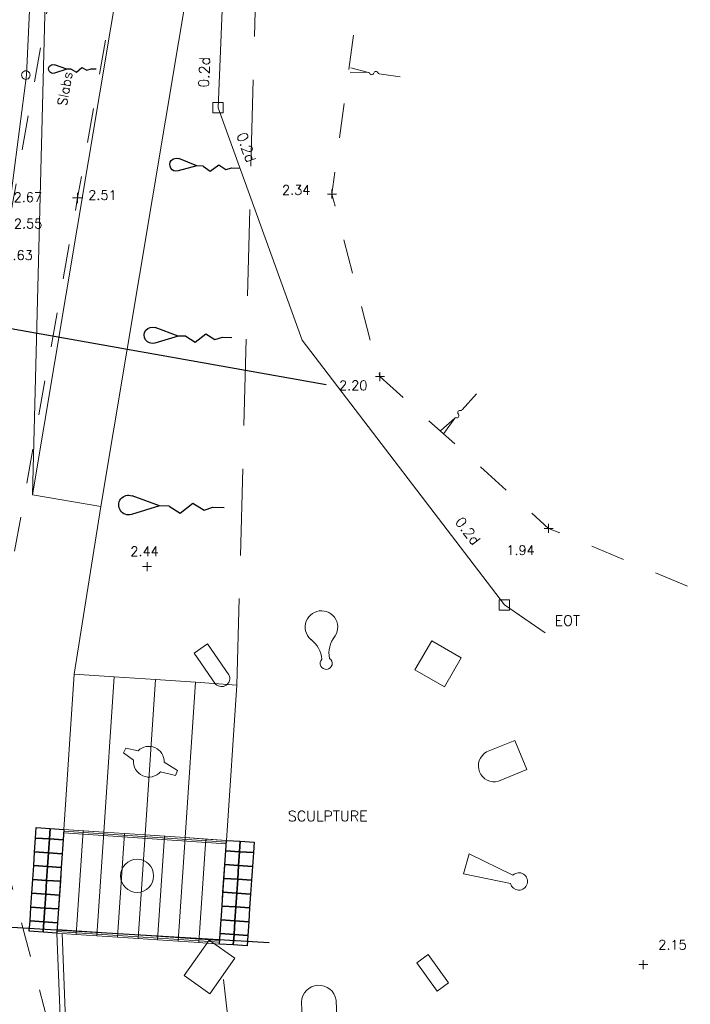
# Model space of a CAD drawing. Header units: metres. Extents: x 639013 to 639566, y 257273 to 257664.
# Tile 35 of 78: x 639333 to 639352, y 257417 to 257446. Entities that reach past the tile are written whole.
import ezdxf
from ezdxf.enums import TextEntityAlignment as Align
from ezdxf.lldxf.tags import DXFTag

# ---------------------------------------------------------------- set-up
doc = ezdxf.new("R2010")
doc.units = ezdxf.units.M
for name, pattern in [('65208756-SWE-ZZ-XX-M-C-0002-FC06T002$0$03', [3, 1, -1, 1]), ('65208756-SWE-ZZ-XX-M-C-0002-FC06T002$0$PHANTOM', [1.375, 0.625, -0.15, 0.15, -0.15, 0.15, -0.15]), ('65208756-SWE-ZZ-XX-M-C-2003-FC06Terrace&CarParkLayout$0$DASHED', [0.75, 0.5, -0.25])]:
    doc.linetypes.add(name, pattern=pattern)
for name, color, linetype, lineweight in [('65208756-SWE-ZZ-XX-M-C-0002-FC06T002$0$0not0', 253, 'Continuous', 0), ('65208756-SWE-ZZ-XX-M-C-0002-FC06T002$0$Miscellaneous', 253, 'Continuous', 0), ('65208756-SWE-ZZ-XX-M-C-0002-FC06T002$0$Service_Electric', 253, '65208756-SWE-ZZ-XX-M-C-0002-FC06T002$0$ELEC', 0), ('65208756-SWE-ZZ-XX-M-C-0002-FC06T002$0$Service_Fibre Optic', 253, '65208756-SWE-ZZ-XX-M-C-0002-FC06T002$0$PHANTOM', 0), ('65208756-SWE-ZZ-XX-M-C-0002-FC06T002$0$SS_BANK_TOP', 253, '65208756-SWE-ZZ-XX-M-C-0002-FC06T002$0$03', 0), ('65208756-SWE-ZZ-XX-M-C-0002-FC06T002$0$SS_DETAIL', 253, '65208756-SWE-ZZ-XX-M-C-0002-FC06T002$0$03', 0), ('65208756-SWE-ZZ-XX-M-C-0002-FC06T002$0$SS_SLOPE', 253, 'Continuous', 0), ('65208756-SWE-ZZ-XX-M-C-0002-FC06T002$0$SS_TEXT_GEN', 253, 'Continuous', 0), ('65208756-SWE-ZZ-XX-M-C-0002-FC06T002$0$SS_TXT_LEV_BANK', 253, 'Continuous', 0), ('65208756-SWE-ZZ-XX-M-C-0002-FC06T002$0$SS_TXT_LEV_GEN', 253, 'Continuous', 0), ('65208756-SWE-ZZ-XX-M-C-0002-FC06T002$0$SS_TXT_LEV_PNT', 253, 'Continuous', 0), ('65208756-SWE-ZZ-XX-M-C-0002-FC06T002$0$Text', 253, 'Continuous', 0), ('65208756-SWE-ZZ-XX-M-C-2003-FC06Terrace&CarParkLayout$0$SWE - Earthworks', 94, 'Continuous', 0), ('65208756-SWE-ZZ-XX-M-C-2003-FC06Terrace&CarParkLayout$0$SWE - Footway', 6, 'Continuous', 0), ('65208756-SWE-ZZ-XX-M-C-2003-FC06Terrace&CarParkLayout$0$SWE - Steps', 11, 'Continuous', 0)]:
    doc.layers.add(name, color=color, linetype=linetype, lineweight=lineweight)
for name, color, linetype in [('65208756-SWE-ZZ-XX-M-C-2003-FC06Terrace&CarParkLayout$0$C-Levels-Proposed', 6, 'Continuous'), ('65208756-SWE-ZZ-XX-M-C-2003-FC06Terrace&CarParkLayout$0$SWE - Detail', 253, 'Continuous'), ('Z-Xref', 7, 'Continuous'), ('Z-Zz2010T-Text', 7, 'Continuous')]:
    doc.layers.add(name, color=color, linetype=linetype)
doc.styles.add('65208756-SWE-ZZ-XX-M-C-0002-FC06T002$0$ROMANS', font='ROMANS')
doc.linetypes.add('65208756-SWE-ZZ-XX-M-C-0002-FC06T002$0$ELEC', pattern='A,0.4,-0.2,0.4,-0.2,["E",65208756-SWE-ZZ-XX-M-C-0002-FC06T002$0$ROMANS,S=0.3,R=0,X=0,Y=-0.15],-0.6', length=1.8)
tags = doc.linetypes.add('65208756-SWE-ZZ-XX-M-C-0002-FC06T002$0$ELEC B3', pattern='A,0.4,-0.2,0.4,-0.2,["E(B3)",65208756-SWE-ZZ-XX-M-C-0002-FC06T002$0$ROMANS,S=0.25,R=0,X=0,Y=-0.15],-1.5', length=2.7).pattern_tags.tags
tags[10] = DXFTag(74, 10)
tags = doc.linetypes.add('65208756-SWE-ZZ-XX-M-C-0002-FC06T002$0$FIBRE_OPTIC B2', pattern='A,0.4,-0.2,0.4,-0.2,["FO(B2)",65208756-SWE-ZZ-XX-M-C-0002-FC06T002$0$ROMANS,S=0.25,R=0,X=0,Y=-0.15],-1.8', length=3).pattern_tags.tags
tags[10] = DXFTag(74, 10)

# ---------------------------------------------------------------- blocks, each defined once
blk = doc.blocks.new('65208756-SWE-ZZ-XX-M-C-0002-FC06T002')
at = {"layer": '65208756-SWE-ZZ-XX-M-C-0002-FC06T002$0$0not0', "linetype": 'Continuous'}
for p, q in [((639332.773, 257444.329), (639332.803, 257444.342)), ((639332.803, 257444.342), (639332.835, 257444.347)), ((639332.835, 257444.347), (639332.868, 257444.342)), ((639332.868, 257444.342), (639332.898, 257444.329)), ((639332.71, 257444.222), (639332.715, 257444.254)), ((639332.715, 257444.189), (639332.71, 257444.222)), ((639332.715, 257444.254), (639332.728, 257444.284)), ((639332.728, 257444.159), (639332.715, 257444.189)), ((639332.728, 257444.284), (639332.748, 257444.309)), ((639332.748, 257444.134), (639332.728, 257444.159)), ((639332.748, 257444.309), (639332.773, 257444.329)), ((639332.773, 257444.114), (639332.748, 257444.134)), ((639332.803, 257444.102), (639332.773, 257444.114)), ((639332.835, 257444.097), (639332.803, 257444.102)), ((639332.868, 257444.102), (639332.835, 257444.097)), ((639332.898, 257444.114), (639332.868, 257444.102)), ((639332.898, 257444.329), (639332.923, 257444.309)), ((639332.923, 257444.134), (639332.898, 257444.114)), ((639332.923, 257444.309), (639332.943, 257444.284)), ((639332.943, 257444.159), (639332.923, 257444.134)), ((639332.943, 257444.284), (639332.955, 257444.254)), ((639332.955, 257444.189), (639332.943, 257444.159)), ((639332.955, 257444.254), (639332.96, 257444.222)), ((639332.96, 257444.222), (639332.955, 257444.189)), ((639334.183, 257440.673), (639334.483, 257440.673)), ((639334.333, 257440.523), (639334.333, 257440.823)), ((639341.556, 257440.782), (639341.816, 257440.783)), ((639341.686, 257440.652), (639341.686, 257440.912)), ((639343.075, 257435.38), (639343.074, 257435.64)), ((639342.945, 257435.51), (639343.205, 257435.51)), ((639347.956, 257430.994), (639347.956, 257431.254)), ((639347.826, 257431.124), (639348.086, 257431.124)), ((639336.342, 257429.888), (639336.342, 257430.148)), ((639336.212, 257430.018), (639336.472, 257430.018)), ((639350.563, 257418.519), (639350.823, 257418.519)), ((639350.693, 257418.389), (639350.693, 257418.649))]:
    blk.add_line(p, q, dxfattribs=at)
at = {"layer": '65208756-SWE-ZZ-XX-M-C-0002-FC06T002$0$0not0'}
for p, q in [((639338.546, 257443.43), (639338.246, 257443.43)), ((639338.246, 257443.43), (639338.246, 257443.13)), ((639338.546, 257443.13), (639338.546, 257443.43)), ((639338.246, 257443.13), (639338.546, 257443.13)), ((639346.825, 257429.059), (639346.525, 257429.059)), ((639346.525, 257429.059), (639346.525, 257428.759)), ((639346.825, 257428.759), (639346.825, 257429.059)), ((639346.525, 257428.759), (639346.825, 257428.759))]:
    blk.add_line(p, q, dxfattribs=at)
at = {"layer": '65208756-SWE-ZZ-XX-M-C-0002-FC06T002$0$Miscellaneous'}
for p, q in [((639344.09, 257427.038), (639344.579, 257427.877)), ((639344.579, 257427.877), (639345.428, 257427.382)), ((639344.579, 257427.877), (639345.428, 257427.382)), ((639337.708, 257427.521), (639338.092, 257427.785)), ((639338.092, 257427.785), (639338.709, 257426.888)), ((639337.708, 257427.521), (639338.325, 257426.624)), ((639345.428, 257427.382), (639344.939, 257426.543)), ((639344.09, 257427.038), (639344.939, 257426.543)), ((639346.16, 257424.662), (639346.977, 257424.997)), ((639346.977, 257424.997), (639347.324, 257424.151)), ((639335.724, 257424.769), (639335.664, 257424.632)), ((639335.724, 257424.769), (639336.082, 257424.696)), ((639335.664, 257424.632), (639335.952, 257424.426)), ((639337.225, 257424.122), (639336.837, 257424.371)), ((639346.507, 257423.816), (639347.324, 257424.151)), ((639337.165, 257423.985), (639336.73, 257424.091)), ((639337.225, 257424.122), (639337.165, 257423.985)), ((639345.661, 257421.718), (639345.495, 257421.142)), ((639345.661, 257421.718), (639346.924, 257421.105)), ((639345.495, 257421.142), (639346.85, 257420.858)), ((639338.133, 257419.226), (639337.412, 257418.198)), ((639338.133, 257419.226), (639338.879, 257418.703)), ((639344.469, 257418.804), (639344.143, 257418.569)), ((639344.469, 257418.804), (639345.059, 257417.986)), ((639338.879, 257418.703), (639338.158, 257417.675)), ((639344.733, 257417.751), (639344.143, 257418.569)), ((639337.412, 257418.198), (639338.158, 257417.675)), ((639345.059, 257417.986), (639344.733, 257417.751)), ((639340.805, 257417.435), (639340.838, 257416.691)), ((639341.81, 257417.48), (639341.843, 257416.736))]:
    blk.add_line(p, q, dxfattribs=at)
blk.add_circle((639336.054, 257421.082), 0.478, dxfattribs=at)
for centre, radius, start, end in [((639341.385, 257428.27), 0.471, 318.9971, 236.6834), ((639340.591, 257427.271), 0.808, 5.0002, 52.2526), ((639342.356, 257427.525), 0.753, 141.1057, 192.2088), ((639341.522, 257427.222), 0.174, 136.698, 55.8423), ((639338.497, 257426.785), 0.236, 223.2021, 25.8421), ((639336.394, 257424.38), 0.444, 358.7628, 134.6007), ((639336.394, 257424.38), 0.444, 174.1437, 319.2198), ((639346.383, 257424.259), 0.46, 118.9498, 285.6411), ((639347.094, 257420.92), 0.251, 194.1871, 132.5728), ((639341.31, 257417.414), 0.505, 9.0332, 177.5793)]:
    blk.add_arc(centre, radius, start, end, dxfattribs=at)
at = {"layer": '65208756-SWE-ZZ-XX-M-C-0002-FC06T002$0$Service_Electric', "linetype": '65208756-SWE-ZZ-XX-M-C-0002-FC06T002$0$ELEC B3'}
blk.add_lwpolyline([(639330.94, 257455.171), (639332.937, 257454.785), (639333.279, 257454.703), (639333.335, 257454.624), (639332.853, 257444.22), (639332.381, 257440.58), (639331.563, 257438.602)], dxfattribs=at)
at = {"layer": '65208756-SWE-ZZ-XX-M-C-0002-FC06T002$0$Service_Fibre Optic', "linetype": '65208756-SWE-ZZ-XX-M-C-0002-FC06T002$0$FIBRE_OPTIC B2'}
for points in [[(639332.802, 257462.132), (639339.131, 257461.175), (639338.396, 257443.28)], [(639338.396, 257443.28), (639340.831, 257436.561), (639346.675, 257428.909), (639347.851, 257428.105)]]:
    blk.add_lwpolyline(points, dxfattribs=at)
at = {"layer": '65208756-SWE-ZZ-XX-M-C-0002-FC06T002$0$SS_BANK_TOP', "flags": 128}
blk.add_lwpolyline([(639364.165, 257538.044), (639359.565, 257539.992), (639357.199, 257537.731), (639354.014, 257523.599), (639351.053, 257508.763), (639347.79, 257493.852), (639345.466, 257479.384), (639343.346, 257462.675), (639343.176, 257451.736), (639341.686, 257440.782), (639343.075, 257435.51), (639347.956, 257431.124), (639354.267, 257428.504), (639369.227, 257425.796), (639378.389, 257424.727), (639384.985, 257426.306), (639390.421, 257430.322), (639392.802, 257435.589)], dxfattribs=at)
at = {"layer": '65208756-SWE-ZZ-XX-M-C-0002-FC06T002$0$SS_DETAIL', "flags": 128}
blk.add_lwpolyline([(639342.379, 257510.332), (639343.829, 257510.056), (639340.922, 257493.899), (639338.033, 257477.865), (639335.018, 257461.034), (639337.329, 257457.69), (639334.333, 257440.673), (639331.444, 257424.491), (639338.746, 257397.028), (639337.072, 257396.542), (639333.273, 257410.83), (639329.608, 257424.346), (639329.608, 257424.346), (639329.608, 257424.346), (639332.383, 257440.137), (639332.383, 257440.14), (639334.858, 257453.886), (639334.397, 257454.643), (639333.615, 257454.946)], dxfattribs=at)
at = {"layer": '65208756-SWE-ZZ-XX-M-C-0002-FC06T002$0$SS_SLOPE'}
for p, q in [((639342.747, 257444.3), (639342.237, 257444.43)), ((639342.22, 257444.308), (639342.747, 257444.3)), ((639342.747, 257444.3), (639342.747, 257444.3)), ((639343.052, 257444.26), (639343.661, 257444.176)), ((639345.45, 257434.544), (639345.872, 257435.013)), ((639345.24, 257434.308), (639344.835, 257433.951)), ((639344.929, 257433.867), (639345.24, 257434.308)), ((639345.24, 257434.308), (639345.24, 257434.308))]:
    blk.add_line(p, q, dxfattribs=at)
at = {"layer": '65208756-SWE-ZZ-XX-M-C-0002-FC06T002$0$SS_SLOPE', "extrusion": (0, 0, -1)}
for centre, major_axis, start_param, end_param in [((639342.749, 257444.269), (-0.0175, -0.0253), 2.459792, 3.716204), ((639342.839, 257444.293), (-0.0355, -0.0511), 4.321367, 7.046502), ((639342.96, 257444.266), (-0.0355, -0.0511), 1.179774, 3.904909), ((639343.049, 257444.291), (-0.0175, -0.0253), 5.601384, 6.857797), ((639345.298, 257434.382), (0.0229, -0.0596), 4.321367, 7.046502), ((639345.391, 257434.47), (0.0229, -0.0596), 1.179774, 3.904909), ((639345.422, 257434.56), (0.0113, -0.0295), 5.601384, 6.857797), ((639345.267, 257434.293), (0.0113, -0.0295), 2.459792, 3.716204)]:
    blk.add_ellipse(centre, major_axis=major_axis, ratio=1, start_param=start_param, end_param=end_param, dxfattribs=at)
at = {"layer": '65208756-SWE-ZZ-XX-M-C-0002-FC06T002$0$Service_Fibre Optic', "linetype": '65208756-SWE-ZZ-XX-M-C-0002-FC06T002$0$FIBRE_OPTIC B2', "style": '65208756-SWE-ZZ-XX-M-C-0002-FC06T002$0$ROMANS'}
for rotation, p in [(87.6489, (639338.125, 257443.854)), (289.9209, (639338.923, 257442.498)), (307.3706, (639345.229, 257431.31))]:
    blk.add_text('0.2d', height=0.3, rotation=rotation, dxfattribs=at).set_placement(p)
blk.add_text('EOT', height=0.3, dxfattribs=at).set_placement((639348.131, 257428.307))
at = {"layer": '65208756-SWE-ZZ-XX-M-C-0002-FC06T002$0$SS_TEXT_GEN', "style": '65208756-SWE-ZZ-XX-M-C-0002-FC06T002$0$ROMANS'}
blk.add_text('Slabs', height=0.278, rotation=79.8203, dxfattribs=at).set_placement((639334.015, 257443.316))
at = {"layer": '65208756-SWE-ZZ-XX-M-C-0002-FC06T002$0$SS_TXT_LEV_BANK', "style": '65208756-SWE-ZZ-XX-M-C-0002-FC06T002$0$ROMANS'}
for s, p in [('2.34', (639340.244, 257440.763)), ('2.20', (639341.894, 257435.117)), ('1.94', (639346.733, 257430.354))]:
    blk.add_text(s, height=0.274, rotation=0.0408, dxfattribs=at).set_placement(p)
at = {"layer": '65208756-SWE-ZZ-XX-M-C-0002-FC06T002$0$SS_TXT_LEV_GEN', "style": '65208756-SWE-ZZ-XX-M-C-0002-FC06T002$0$ROMANS'}
for s, p in [('2.67', (639332.482, 257440.554)), ('2.63', (639332.215, 257438.879))]:
    blk.add_text(s, height=0.274, rotation=0.0408, dxfattribs=at).set_placement(p)
for s, p in [('2.51', (639334.64, 257440.535)), ('2.55', (639332.489, 257439.709))]:
    blk.add_text(s, height=0.274, dxfattribs=at).set_placement(p, align=Align.BOTTOM_LEFT)
at = {"layer": '65208756-SWE-ZZ-XX-M-C-0002-FC06T002$0$SS_TXT_LEV_PNT', "style": '65208756-SWE-ZZ-XX-M-C-0002-FC06T002$0$ROMANS'}
for s, p in [('2.44', (639335.858, 257430.323)), ('2.15', (639351.126, 257418.953))]:
    blk.add_text(s, height=0.274, rotation=0.0408, dxfattribs=at).set_placement(p)
at = {"layer": '65208756-SWE-ZZ-XX-M-C-0002-FC06T002$0$Text', "style": '65208756-SWE-ZZ-XX-M-C-0002-FC06T002$0$ROMANS'}
blk.add_text('SCULPTURE', height=0.3, dxfattribs=at).set_placement((639340.417, 257422.66))
blk = doc.blocks.new('*U288')
at = {"layer": '65208756-SWE-ZZ-XX-M-C-2003-FC06Terrace&CarParkLayout$0$C-Levels-Proposed'}
for points in [[(0, -23.65), (-7.14, -2.4)], [(0, -23.65), (7.14, -2.4)], [(0, -31), (0, -23.65)], [(0, -31), (5.07, -39.72), (-2.8, -49.07), (2.09, -57.78), (-0.25, -64.58), (-0.25, -73.08)]]:
    blk.add_lwpolyline(points, dxfattribs=at)
blk.add_arc((0, 0), 7.53, 341.42907, 198.57093, dxfattribs=at)
blk = doc.blocks.new('65208756-SWE-ZZ-XX-M-C-2003-FC06Terrace&CarParkLayout')
at = {"layer": '65208756-SWE-ZZ-XX-M-C-2003-FC06Terrace&CarParkLayout$0$SWE - Detail', "color": 253, "linetype": 'Continuous'}
for points in [[(639333.136, 257422.474), (639333.536, 257422.447), (639333.515, 257422.148), (639333.116, 257422.175), (639333.136, 257422.474)], [(639333.136, 257422.474), (639333.536, 257422.447), (639333.515, 257422.148), (639333.116, 257422.175), (639333.136, 257422.474)], [(639333.536, 257422.447), (639333.935, 257422.42), (639333.915, 257422.121), (639333.515, 257422.148), (639333.536, 257422.447)], [(639333.536, 257422.447), (639333.935, 257422.42), (639333.915, 257422.121), (639333.515, 257422.148), (639333.536, 257422.447)], [(639333.116, 257422.175), (639333.515, 257422.148), (639333.489, 257421.749), (639333.09, 257421.775), (639333.116, 257422.175)], [(639333.116, 257422.175), (639333.515, 257422.148), (639333.489, 257421.749), (639333.09, 257421.775), (639333.116, 257422.175)], [(639333.515, 257422.148), (639333.915, 257422.121), (639333.888, 257421.722), (639333.489, 257421.749), (639333.515, 257422.148)], [(639333.515, 257422.148), (639333.915, 257422.121), (639333.888, 257421.722), (639333.489, 257421.749), (639333.515, 257422.148)], [(639338.637, 257422.106), (639339.036, 257422.079), (639339.016, 257421.779), (639338.617, 257421.806), (639338.637, 257422.106)], [(639338.637, 257422.106), (639339.036, 257422.079), (639339.016, 257421.779), (639338.617, 257421.806), (639338.637, 257422.106)], [(639339.036, 257422.079), (639339.435, 257422.052), (639339.415, 257421.753), (639339.016, 257421.779), (639339.036, 257422.079)], [(639339.036, 257422.079), (639339.435, 257422.052), (639339.415, 257421.753), (639339.016, 257421.779), (639339.036, 257422.079)], [(639333.09, 257421.775), (639333.489, 257421.749), (639333.462, 257421.35), (639333.063, 257421.376), (639333.09, 257421.775)], [(639333.09, 257421.775), (639333.489, 257421.749), (639333.462, 257421.35), (639333.063, 257421.376), (639333.09, 257421.775)], [(639333.489, 257421.749), (639333.888, 257421.722), (639333.861, 257421.323), (639333.462, 257421.35), (639333.489, 257421.749)], [(639333.489, 257421.749), (639333.888, 257421.722), (639333.861, 257421.323), (639333.462, 257421.35), (639333.489, 257421.749)], [(639338.617, 257421.806), (639339.016, 257421.779), (639338.989, 257421.38), (639338.59, 257421.407), (639338.617, 257421.806)], [(639339.016, 257421.779), (639339.415, 257421.753), (639339.388, 257421.354), (639338.989, 257421.38), (639339.016, 257421.779)], [(639339.016, 257421.779), (639339.415, 257421.753), (639339.388, 257421.354), (639338.989, 257421.38), (639339.016, 257421.779)], [(639333.063, 257421.376), (639333.462, 257421.35), (639333.435, 257420.95), (639333.036, 257420.977), (639333.063, 257421.376)], [(639333.063, 257421.376), (639333.462, 257421.35), (639333.435, 257420.95), (639333.036, 257420.977), (639333.063, 257421.376)], [(639333.462, 257421.35), (639333.861, 257421.323), (639333.834, 257420.924), (639333.435, 257420.95), (639333.462, 257421.35)], [(639333.462, 257421.35), (639333.861, 257421.323), (639333.834, 257420.924), (639333.435, 257420.95), (639333.462, 257421.35)], [(639338.59, 257421.407), (639338.989, 257421.38), (639338.963, 257420.981), (639338.563, 257421.008), (639338.59, 257421.407)], [(639338.989, 257421.38), (639339.388, 257421.354), (639339.362, 257420.955), (639338.963, 257420.981), (639338.989, 257421.38)], [(639338.989, 257421.38), (639339.388, 257421.354), (639339.362, 257420.955), (639338.963, 257420.981), (639338.989, 257421.38)], [(639333.036, 257420.977), (639333.435, 257420.95), (639333.409, 257420.551), (639333.009, 257420.578), (639333.036, 257420.977)], [(639333.036, 257420.977), (639333.435, 257420.95), (639333.409, 257420.551), (639333.009, 257420.578), (639333.036, 257420.977)], [(639333.435, 257420.95), (639333.834, 257420.924), (639333.808, 257420.525), (639333.409, 257420.551), (639333.435, 257420.95)], [(639333.435, 257420.95), (639333.834, 257420.924), (639333.808, 257420.525), (639333.409, 257420.551), (639333.435, 257420.95)], [(639338.563, 257421.008), (639338.963, 257420.981), (639338.936, 257420.582), (639338.537, 257420.609), (639338.563, 257421.008)], [(639338.563, 257421.008), (639338.963, 257420.981), (639338.936, 257420.582), (639338.537, 257420.609), (639338.563, 257421.008)], [(639338.963, 257420.981), (639339.362, 257420.955), (639339.335, 257420.555), (639338.936, 257420.582), (639338.963, 257420.981)], [(639338.963, 257420.981), (639339.362, 257420.955), (639339.335, 257420.555), (639338.936, 257420.582), (639338.963, 257420.981)], [(639333.009, 257420.578), (639333.409, 257420.551), (639333.382, 257420.152), (639332.983, 257420.179), (639333.009, 257420.578)], [(639333.009, 257420.578), (639333.409, 257420.551), (639333.382, 257420.152), (639332.983, 257420.179), (639333.009, 257420.578)], [(639333.409, 257420.551), (639333.808, 257420.525), (639333.781, 257420.126), (639333.382, 257420.152), (639333.409, 257420.551)], [(639333.409, 257420.551), (639333.808, 257420.525), (639333.781, 257420.126), (639333.382, 257420.152), (639333.409, 257420.551)], [(639338.537, 257420.609), (639338.936, 257420.582), (639338.909, 257420.183), (639338.51, 257420.21), (639338.537, 257420.609)], [(639338.537, 257420.609), (639338.936, 257420.582), (639338.909, 257420.183), (639338.51, 257420.21), (639338.537, 257420.609)], [(639338.936, 257420.582), (639339.335, 257420.555), (639339.308, 257420.156), (639338.909, 257420.183), (639338.936, 257420.582)], [(639338.936, 257420.582), (639339.335, 257420.555), (639339.308, 257420.156), (639338.909, 257420.183), (639338.936, 257420.582)], [(639332.983, 257420.179), (639333.382, 257420.152), (639333.355, 257419.753), (639332.956, 257419.78), (639332.983, 257420.179)], [(639332.983, 257420.179), (639333.382, 257420.152), (639333.355, 257419.753), (639332.956, 257419.78), (639332.983, 257420.179)], [(639338.51, 257420.21), (639338.909, 257420.183), (639338.882, 257419.784), (639338.483, 257419.811), (639338.51, 257420.21)], [(639338.51, 257420.21), (639338.909, 257420.183), (639338.882, 257419.784), (639338.483, 257419.811), (639338.51, 257420.21)], [(639338.909, 257420.183), (639339.308, 257420.156), (639339.281, 257419.757), (639338.882, 257419.784), (639338.909, 257420.183)], [(639338.909, 257420.183), (639339.308, 257420.156), (639339.281, 257419.757), (639338.882, 257419.784), (639338.909, 257420.183)], [(639333.382, 257420.152), (639333.781, 257420.126), (639333.754, 257419.726), (639333.355, 257419.753), (639333.382, 257420.152)], [(639333.382, 257420.152), (639333.781, 257420.126), (639333.754, 257419.726), (639333.355, 257419.753), (639333.382, 257420.152)], [(639332.956, 257419.78), (639333.355, 257419.753), (639333.335, 257419.454), (639332.936, 257419.481), (639332.956, 257419.78)], [(639332.956, 257419.78), (639333.355, 257419.753), (639333.335, 257419.454), (639332.936, 257419.481), (639332.956, 257419.78)], [(639333.355, 257419.753), (639333.754, 257419.726), (639333.734, 257419.427), (639333.335, 257419.454), (639333.355, 257419.753)], [(639333.355, 257419.753), (639333.754, 257419.726), (639333.734, 257419.427), (639333.335, 257419.454), (639333.355, 257419.753)], [(639338.483, 257419.811), (639338.882, 257419.784), (639338.856, 257419.385), (639338.457, 257419.412), (639338.483, 257419.811)], [(639338.483, 257419.811), (639338.882, 257419.784), (639338.856, 257419.385), (639338.457, 257419.412), (639338.483, 257419.811)], [(639338.882, 257419.784), (639339.281, 257419.757), (639339.255, 257419.358), (639338.856, 257419.385), (639338.882, 257419.784)], [(639338.882, 257419.784), (639339.281, 257419.757), (639339.255, 257419.358), (639338.856, 257419.385), (639338.882, 257419.784)], [(639338.457, 257419.412), (639338.856, 257419.385), (639338.836, 257419.085), (639338.436, 257419.112), (639338.457, 257419.412)], [(639338.457, 257419.412), (639338.856, 257419.385), (639338.836, 257419.085), (639338.436, 257419.112), (639338.457, 257419.412)], [(639338.856, 257419.385), (639339.255, 257419.358), (639339.235, 257419.059), (639338.836, 257419.085), (639338.856, 257419.385)], [(639338.856, 257419.385), (639339.255, 257419.358), (639339.235, 257419.059), (639338.836, 257419.085), (639338.856, 257419.385)]]:
    blk.add_lwpolyline(points, close=True, dxfattribs=at)
at = {"layer": '65208756-SWE-ZZ-XX-M-C-2003-FC06Terrace&CarParkLayout$0$SWE - Earthworks', "linetype": '65208756-SWE-ZZ-XX-M-C-2003-FC06Terrace&CarParkLayout$0$DASHED', "ltscale": 5}
blk.add_line((639341.382, 257393.244), (639338.436, 257419.112), dxfattribs=at)
at = {"layer": '65208756-SWE-ZZ-XX-M-C-2003-FC06Terrace&CarParkLayout$0$SWE - Earthworks', "linetype": '65208756-SWE-ZZ-XX-M-C-2003-FC06Terrace&CarParkLayout$0$DASHED', "ltscale": 5, "flags": 128}
blk.add_lwpolyline([(639338.938, 257426.595), (639339.866, 257460.768)], dxfattribs=at)
at = {"layer": '65208756-SWE-ZZ-XX-M-C-2003-FC06Terrace&CarParkLayout$0$SWE - Earthworks', "linetype": '65208756-SWE-ZZ-XX-M-C-2003-FC06Terrace&CarParkLayout$0$DASHED', "ltscale": 5}
blk.add_lwpolyline([(639333.885, 257419.417), (639334.41, 257406.202, -0.007218), (639334.483, 257403.312), (639334.539, 257398.189, -0.129139), (639333.53, 257394.172), (639333.053, 257393.304)], format="xyb", dxfattribs=at)
at = {"layer": '65208756-SWE-ZZ-XX-M-C-2003-FC06Terrace&CarParkLayout$0$SWE - Footway', "linetype": 'Continuous'}
for points in [[(639339.866, 257460.768), (639335.004, 257431.759), (639333.031, 257432.09), (639337.891, 257461.086)], [(639333.867, 257457.647), (639333.655, 257456.466), (639333.031, 257432.09)], [(639334.235, 257426.91), (639335.004, 257431.759)]]:
    blk.add_lwpolyline(points, dxfattribs=at)
blk.add_lwpolyline([(639333.734, 257419.427), (639334.26, 257406.197, -0.007218), (639334.333, 257403.31), (639334.389, 257398.187, -0.129139), (639333.399, 257394.245), (639333.307, 257394.078)], format="xyb", dxfattribs=at)
at = {"layer": '65208756-SWE-ZZ-XX-M-C-2003-FC06Terrace&CarParkLayout$0$SWE - Steps', "lineweight": 18}
for points in [[(639333.935, 257422.42), (639334.235, 257426.91), (639335.389, 257426.833), (639335.088, 257422.343), (639333.935, 257422.42)], [(639335.088, 257422.343), (639335.389, 257426.833), (639336.586, 257426.753), (639336.286, 257422.263), (639335.088, 257422.343)], [(639336.286, 257422.263), (639336.586, 257426.753), (639337.74, 257426.676), (639337.44, 257422.186), (639336.286, 257422.263)], [(639337.44, 257422.186), (639337.74, 257426.676), (639338.938, 257426.595), (639338.637, 257422.106), (639337.44, 257422.186)], [(639333.935, 257422.42), (639334.49, 257422.383), (639334.289, 257419.39), (639333.734, 257419.427), (639333.935, 257422.42)], [(639333.935, 257422.42), (639334.49, 257422.383), (639334.289, 257419.39), (639333.734, 257419.427), (639333.935, 257422.42)], [(639338.634, 257422.056), (639338.63, 257422.006), (639333.928, 257422.321), (639333.931, 257422.371), (639338.634, 257422.056)], [(639334.49, 257422.383), (639335.088, 257422.343), (639334.888, 257419.35), (639334.289, 257419.39), (639334.49, 257422.383)], [(639334.49, 257422.383), (639335.088, 257422.343), (639334.888, 257419.35), (639334.289, 257419.39), (639334.49, 257422.383)], [(639335.088, 257422.343), (639335.687, 257422.303), (639335.487, 257419.31), (639334.888, 257419.35), (639335.088, 257422.343)], [(639335.088, 257422.343), (639335.687, 257422.303), (639335.487, 257419.31), (639334.888, 257419.35), (639335.088, 257422.343)], [(639335.687, 257422.303), (639336.286, 257422.263), (639336.085, 257419.27), (639335.487, 257419.31), (639335.687, 257422.303)], [(639335.687, 257422.303), (639336.286, 257422.263), (639336.085, 257419.27), (639335.487, 257419.31), (639335.687, 257422.303)], [(639336.286, 257422.263), (639336.841, 257422.226), (639336.641, 257419.232), (639336.085, 257419.27), (639336.286, 257422.263)], [(639336.286, 257422.263), (639336.841, 257422.226), (639336.641, 257419.232), (639336.085, 257419.27), (639336.286, 257422.263)], [(639336.841, 257422.226), (639337.44, 257422.186), (639337.239, 257419.192), (639336.641, 257419.232), (639336.841, 257422.226)], [(639336.841, 257422.226), (639337.44, 257422.186), (639337.239, 257419.192), (639336.641, 257419.232), (639336.841, 257422.226)], [(639337.44, 257422.186), (639338.038, 257422.146), (639337.838, 257419.152), (639337.239, 257419.192), (639337.44, 257422.186)], [(639337.44, 257422.186), (639338.038, 257422.146), (639337.838, 257419.152), (639337.239, 257419.192), (639337.44, 257422.186)], [(639338.038, 257422.146), (639338.637, 257422.106), (639338.436, 257419.112), (639337.838, 257419.152), (639338.038, 257422.146)], [(639338.038, 257422.146), (639338.637, 257422.106), (639338.436, 257419.112), (639337.838, 257419.152), (639338.038, 257422.146)], [(639338.443, 257419.212), (639338.44, 257419.162), (639333.735, 257419.477), (639333.739, 257419.527), (639338.443, 257419.212)], [(639338.443, 257419.212), (639338.44, 257419.162), (639333.735, 257419.477), (639333.739, 257419.527), (639338.443, 257419.212)]]:
    blk.add_lwpolyline(points, close=True, dxfattribs=at)
at = {"layer": '65208756-SWE-ZZ-XX-M-C-2003-FC06Terrace&CarParkLayout$0$C-Levels-Proposed'}
for p, xscale, yscale, zscale, rotation in [((639333.619, 257444.399), -0.01705033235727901, 0.01705033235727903, 0.01705033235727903, 89.82400687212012), ((639337.187, 257441.634), -0.02496358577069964, 0.02496358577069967, 0.02496358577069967, 86.6620380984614), ((639336.494, 257436.704), -0.03140696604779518, 0.03140696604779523, 0.03140696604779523, 88.2675481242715), ((639335.807, 257431.798), -0.03780998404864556, 0.03780998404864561, 0.03780998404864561, 88.2675481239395)]:
    blk.add_blockref('*U288', p, dxfattribs=dict(at, xscale=xscale, yscale=yscale, zscale=zscale, rotation=rotation))

msp = doc.modelspace()

# ---------------------------------------------------------------- linework, layer by layer
at = {"layer": 'Z-Zz2010T-Text', "linetype": 'Continuous'}
for points in [[(639341.522, 257435.267), (639324.865, 257438.229)], [(639339.877, 257419.145), (639319.957, 257420.331)]]:
    msp.add_lwpolyline(points, dxfattribs=at)

# ---------------------------------------------------------------- block references
at = {"layer": 'Z-Xref', "linetype": 'Continuous'}
for name in ['65208756-SWE-ZZ-XX-M-C-0002-FC06T002', '65208756-SWE-ZZ-XX-M-C-2003-FC06Terrace&CarParkLayout']:
    msp.add_blockref(name, (0, 0), dxfattribs=at)

doc.saveas('drawing.dxf')
